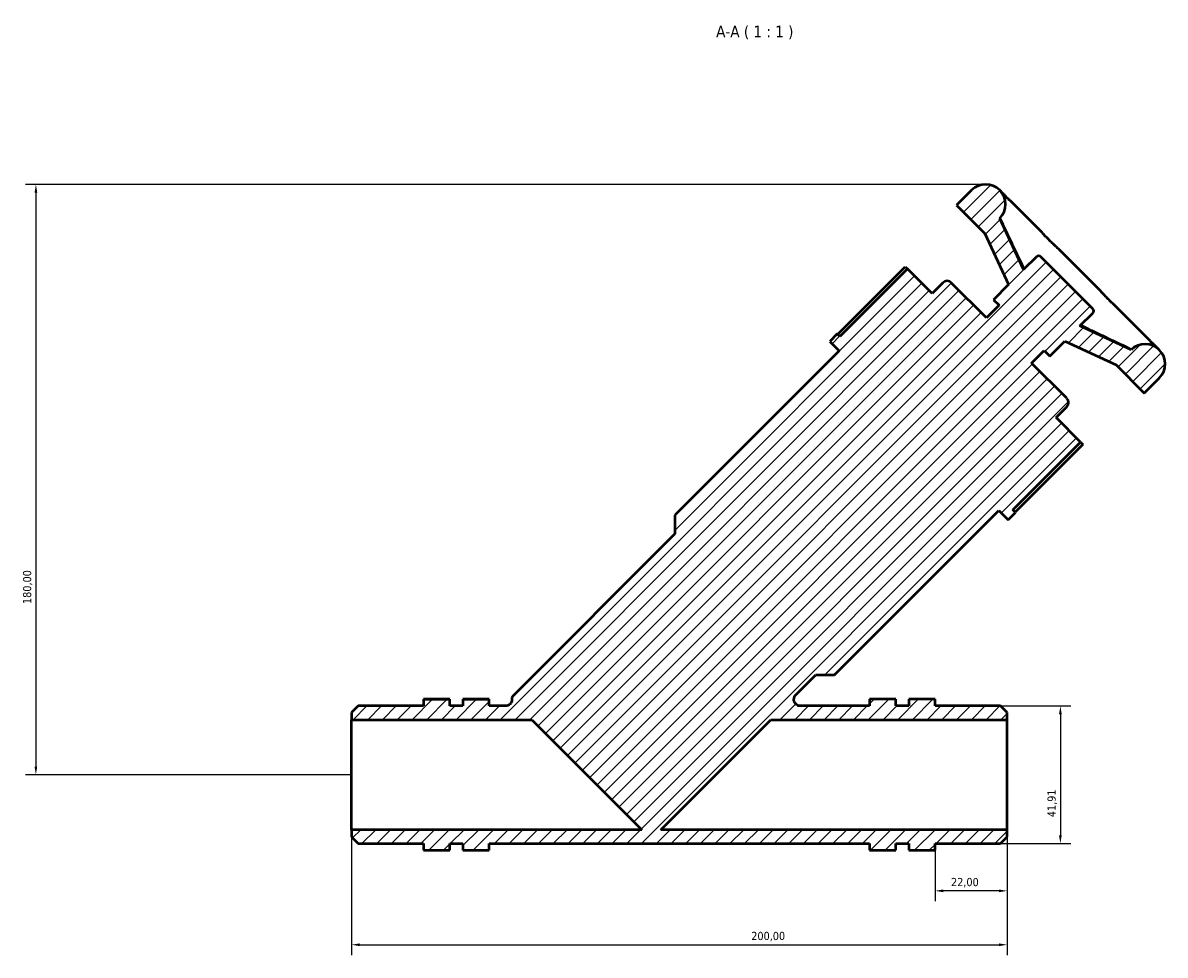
# Model space of a CAD drawing. Header units: millimetres. Extents: x 0 to 1004, y 0 to 1098.
# Tile 7 of 8: x 246 to 594, y 814 to 1098. Entities that reach past the tile are written whole.
import ezdxf

# ---------------------------------------------------------------- set-up
doc = ezdxf.new("R2010")
doc.units = ezdxf.units.MM
for name, color, linetype, lineweight in [('Dimension (ISO)', 7, 'Continuous', 25), ('Hatch (ISO)', 7, 'Continuous', 18), ('Symbol (ISO)', 7, 'Continuous', 25), ('Visible (ISO)', 7, 'Continuous', 50)]:
    doc.layers.add(name, color=color, linetype=linetype, lineweight=lineweight)
doc.styles.add('Label Text (ISO)', font='tahoma.ttf')
doc.styles.add('Note Text (ISO)', font='tahoma.ttf')
doc.dimstyles.new('Default (ISO)', dxfattribs={"dimtxt": 2.5, "dimasz": 2.5, "dimexe": 3.175, "dimexo": 0, "dimgap": 0.762, "dimtad": 1, "dimrnd": 1e-08, "dimzin": 0, "dimtxsty": 'Note Text (ISO)', "dimcen": 0.09, "dimdle": 10, "dimclrd": 256, "dimclre": 256, "dimclrt": 256, "dimazin": 0, "dimtfac": 1.40208, "dimtmove": 0, "dimatfit": 3, "dimfxl": 1, "dimtolj": 1, "dimtzin": 0, "dimlwd": -1, "dimlwe": -1, "dimarcsym": 0})

# ---------------------------------------------------------------- blocks, each defined once
blk = doc.blocks.new('*D7')
at = {"layer": 'Defpoints', "color": 0, "transparency": 16777216}
for p in [(539.59, 1048.69), (249.87, 868.69), (346.15, 868.69)]:
    blk.add_point(p, dxfattribs=at)
at = {"layer": 'Dimension (ISO)', "transparency": 16777216}
for p, q in [((539.59, 1048.69), (246.7, 1048.69)), ((249.87, 1046.19), (249.87, 871.19)), ((346.15, 868.69), (246.7, 868.69))]:
    blk.add_line(p, q, dxfattribs=at)
for points in [[(249.46, 1046.19), (250.29, 1046.19), (249.87, 1048.69)], [(249.46, 871.19), (250.29, 871.19), (249.87, 868.69)]]:
    blk.add_solid(points, dxfattribs=at)
at = {"layer": 'Dimension (ISO)', "color": 232, "true_color": 0xca0064, "transparency": 16777216, "insert": (245.93, 920.74), "char_height": 2.5, "attachment_point": 1, "rotation": 90, "style": 'Note Text (ISO)'}
blk.add_mtext('\\A1;180,00', dxfattribs=at)
blk = doc.blocks.new('*D8')
at = {"layer": 'Defpoints', "color": 0, "transparency": 16777216}
for p in [(346.15, 851.93), (546.15, 851.93), (546.15, 816.85)]:
    blk.add_point(p, dxfattribs=at)
at = {"layer": 'Dimension (ISO)', "transparency": 16777216}
for p, q in [((346.15, 851.93), (346.15, 813.67)), ((546.15, 851.93), (546.15, 813.67)), ((348.65, 816.85), (543.65, 816.85))]:
    blk.add_line(p, q, dxfattribs=at)
for points in [[(348.65, 817.26), (348.65, 816.43), (346.15, 816.85)], [(543.65, 817.26), (543.65, 816.43), (546.15, 816.85)]]:
    blk.add_solid(points, dxfattribs=at)
at = {"layer": 'Dimension (ISO)', "color": 232, "true_color": 0xca0064, "transparency": 16777216, "insert": (468.1, 820.78), "char_height": 2.5, "attachment_point": 1, "style": 'Note Text (ISO)'}
blk.add_mtext('\\A1;200,00', dxfattribs=at)
blk = doc.blocks.new('*D9')
at = {"layer": 'Defpoints', "color": 0, "transparency": 16777216}
for p in [(546.15, 851.93), (524.15, 845.69), (524.15, 833.28)]:
    blk.add_point(p, dxfattribs=at)
at = {"layer": 'Dimension (ISO)', "transparency": 16777216}
for p, q in [((546.15, 851.93), (546.15, 830.1)), ((524.15, 845.69), (524.15, 830.1)), ((543.65, 833.28), (526.65, 833.28))]:
    blk.add_line(p, q, dxfattribs=at)
for points in [[(526.65, 833.69), (526.65, 832.86), (524.15, 833.28)], [(543.65, 833.69), (543.65, 832.86), (546.15, 833.28)]]:
    blk.add_solid(points, dxfattribs=at)
at = {"layer": 'Dimension (ISO)', "color": 232, "true_color": 0xca0064, "transparency": 16777216, "insert": (529.04, 837.21), "char_height": 2.5, "attachment_point": 1, "style": 'Note Text (ISO)'}
blk.add_mtext('\\A1;22,00', dxfattribs=at)
blk = doc.blocks.new('*D10')
at = {"layer": 'Defpoints', "color": 0, "transparency": 16777216}
for p in [(544.15, 889.65), (544.15, 847.74), (562.39, 847.74)]:
    blk.add_point(p, dxfattribs=at)
at = {"layer": 'Dimension (ISO)', "transparency": 16777216}
for p, q in [((544.15, 889.65), (565.56, 889.65)), ((562.39, 887.15), (562.39, 850.24)), ((544.15, 847.74), (565.56, 847.74))]:
    blk.add_line(p, q, dxfattribs=at)
for points in [[(561.97, 887.15), (562.81, 887.15), (562.39, 889.65)], [(561.97, 850.24), (562.81, 850.24), (562.39, 847.74)]]:
    blk.add_solid(points, dxfattribs=at)
at = {"layer": 'Dimension (ISO)', "color": 232, "true_color": 0xca0064, "transparency": 16777216, "insert": (558.46, 855.74), "char_height": 2.5, "attachment_point": 1, "rotation": 90, "style": 'Note Text (ISO)'}
blk.add_mtext('\\A1;41,91', dxfattribs=at)

msp = doc.modelspace()

# ---------------------------------------------------------------- hatches: boundary and pattern name
at = {"layer": 'Hatch (ISO)'}
h = msp.add_hatch(dxfattribs=at)
h.set_pattern_fill('ANSI31', color=256, scale=25.4, style=0)
h.set_pattern_definition([(45, (0, 0), (-2.245064, 2.245064), [])])
edge = h.paths.add_edge_path()
edge.add_line((348.151, 889.649), (346.151, 887.649))
edge.add_line((346.151, 887.649), (346.151, 885.458))
edge.add_line((346.151, 885.458), (401.187, 885.458))
edge.add_line((401.187, 885.458), (434.715, 851.93))
edge.add_line((434.715, 851.93), (346.151, 851.93))
edge.add_line((346.151, 851.93), (346.151, 849.739))
edge.add_line((346.151, 849.739), (348.151, 847.739))
edge.add_line((348.151, 847.739), (368.151, 847.739))
edge.add_line((368.151, 847.739), (368.151, 845.694))
edge.add_line((368.151, 845.694), (376.151, 845.694))
edge.add_line((376.151, 845.694), (376.151, 847.739))
edge.add_line((376.151, 847.739), (380.151, 847.739))
edge.add_line((380.151, 847.739), (380.151, 845.694))
edge.add_line((380.151, 845.694), (388.151, 845.694))
edge.add_line((388.151, 845.694), (388.151, 847.739))
edge.add_line((388.151, 847.739), (504.151, 847.739))
edge.add_line((504.151, 847.739), (504.151, 845.694))
edge.add_line((504.151, 845.694), (512.151, 845.694))
edge.add_line((512.151, 845.694), (512.151, 847.739))
edge.add_line((512.151, 847.739), (516.151, 847.739))
edge.add_line((516.151, 847.739), (516.151, 845.694))
edge.add_line((516.151, 845.694), (524.151, 845.694))
edge.add_line((524.151, 845.694), (524.151, 847.739))
edge.add_line((524.151, 847.739), (544.151, 847.739))
edge.add_line((544.151, 847.739), (546.151, 849.739))
edge.add_line((546.151, 849.739), (546.151, 851.93))
edge.add_line((546.151, 851.93), (440.544, 851.93))
edge.add_line((440.544, 851.93), (474.072, 885.458))
edge.add_line((474.072, 885.458), (546.151, 885.458))
edge.add_line((546.151, 885.458), (546.151, 887.649))
edge.add_line((546.151, 887.649), (544.151, 889.649))
edge.add_line((544.151, 889.649), (524.151, 889.649))
edge.add_line((524.151, 889.649), (524.151, 891.694))
edge.add_line((524.151, 891.694), (516.151, 891.694))
edge.add_line((516.151, 891.694), (516.151, 889.649))
edge.add_line((516.151, 889.649), (512.151, 889.649))
edge.add_line((512.151, 889.649), (512.151, 891.694))
edge.add_line((512.151, 891.694), (504.151, 891.694))
edge.add_line((504.151, 891.694), (504.151, 889.649))
edge.add_line((504.151, 889.649), (483.091, 889.649))
edge.add_spline(control_points=[(483.091, 889.649), (482.955, 889.649), (482.819, 889.663), (482.551, 889.718), (482.421, 889.759), (482.057, 889.917), (481.84, 890.067), (481.477, 890.44), (481.333, 890.66), (481.139, 891.143), (481.09, 891.401), (481.093, 891.922), (481.146, 892.18), (481.347, 892.66), (481.493, 892.879), (481.677, 893.063)], knot_values=[-0.4725363, -0.4725363, -0.4725363, -0.4725363, -0.4315904, -0.4315904, -0.3906445, -0.3906445, -0.3125156, -0.3125156, -0.2343867, -0.2343867, -0.1562578, -0.1562578, -0.0781289, -0.0781289, 0, 0, 0, 0], degree=3, periodic=0)
edge.add_line((481.677, 893.063), (487.746, 899.132))
edge.add_line((487.746, 899.132), (493.473, 899.132))
edge.add_line((493.473, 899.132), (543.59, 949.248))
edge.add_line((543.59, 949.248), (546.453, 946.384))
edge.add_line((546.453, 946.384), (548.744, 948.675))
edge.add_line((548.744, 948.675), (547.928, 949.491))
edge.add_line((547.928, 949.491), (568.547, 970.11))
edge.add_line((568.547, 970.11), (561.059, 977.599))
edge.add_line((561.059, 977.599), (564.368, 980.908))
edge.add_ellipse((563.095, 982.181), major_axis=(1.273, -1.273), ratio=1, start_angle=0, end_angle=90)
edge.add_line((564.368, 983.454), (553.613, 994.209))
edge.add_line((553.613, 994.209), (557.474, 998.07))
edge.add_line((557.474, 998.07), (559.192, 996.352))
edge.add_line((559.192, 996.352), (563.774, 1000.934))
edge.add_line((563.774, 1000.934), (579.398, 993.648))
edge.add_line((579.398, 993.648), (587.99, 985.057))
edge.add_line((587.99, 985.057), (592.572, 989.639))
edge.add_ellipse((588.276, 993.934), major_axis=(4.296, -4.296), ratio=1, start_angle=0, end_angle=180)
edge.add_line((583.981, 998.23), (568.356, 1005.516))
edge.add_line((568.356, 1005.516), (572.302, 1009.462))
edge.add_ellipse((571.665, 1010.098), major_axis=(0.636, -0.636), ratio=1, start_angle=0, end_angle=90)
edge.add_line((572.302, 1010.734), (556.392, 1026.644))
edge.add_ellipse((555.755, 1026.008), major_axis=(0.636, 0.636), ratio=1, start_angle=0, end_angle=90)
edge.add_line((555.119, 1026.644), (551.173, 1022.699))
edge.add_line((551.173, 1022.699), (543.888, 1038.323))
edge.add_ellipse((539.592, 1042.619), major_axis=(4.296, -4.296), ratio=1, start_angle=0, end_angle=180)
edge.add_line((535.296, 1046.914), (530.714, 1042.332))
edge.add_line((530.714, 1042.332), (539.306, 1033.741))
edge.add_line((539.306, 1033.741), (546.591, 1018.117))
edge.add_line((546.591, 1018.117), (542.009, 1013.534))
edge.add_line((542.009, 1013.534), (543.728, 1011.816))
edge.add_line((543.728, 1011.816), (539.867, 1007.955))
edge.add_line((539.867, 1007.955), (529.112, 1018.71))
edge.add_ellipse((527.839, 1017.438), major_axis=(1.273, 1.273), ratio=1, start_angle=0, end_angle=90)
edge.add_line((526.566, 1018.71), (523.257, 1015.401))
edge.add_line((523.257, 1015.401), (515.768, 1022.89))
edge.add_line((515.768, 1022.89), (495.149, 1002.271))
edge.add_line((495.149, 1002.271), (494.332, 1003.087))
edge.add_line((494.332, 1003.087), (492.041, 1000.796))
edge.add_line((492.041, 1000.796), (494.905, 997.932))
edge.add_line((494.905, 997.932), (444.789, 947.816))
edge.add_line((444.789, 947.816), (444.789, 942.088))
edge.add_line((444.789, 942.088), (395.38, 892.679))
edge.add_ellipse((396.087, 891.972), major_axis=(-0.707, 0.707), ratio=1, start_angle=0, end_angle=51.18791)
edge.add_spline(control_points=[(395.093, 891.864), (395.111, 891.695), (395.108, 891.524), (395.058, 891.187), (395.011, 891.022), (394.843, 890.626), (394.695, 890.408), (394.324, 890.042), (394.105, 889.897), (393.623, 889.7), (393.365, 889.649), (393.105, 889.649)], knot_values=[-0.3366332, -0.3366332, -0.3366332, -0.3366332, -0.28551, -0.28551, -0.2343867, -0.2343867, -0.1562578, -0.1562578, -0.0781289, -0.0781289, 0, 0, 0, 0], degree=3, periodic=0)
edge.add_line((393.105, 889.649), (388.151, 889.649))
edge.add_line((388.151, 889.649), (388.151, 891.694))
edge.add_line((388.151, 891.694), (380.151, 891.694))
edge.add_line((380.151, 891.694), (380.151, 889.649))
edge.add_line((380.151, 889.649), (376.151, 889.649))
edge.add_line((376.151, 889.649), (376.151, 891.694))
edge.add_line((376.151, 891.694), (368.151, 891.694))
edge.add_line((368.151, 891.694), (368.151, 889.649))
edge.add_line((368.151, 889.649), (348.151, 889.649))

# ---------------------------------------------------------------- linework, layer by layer
at = {"layer": 'Visible (ISO)'}
for p, q in [((535.296, 1046.914), (530.714, 1042.332)), ((544.76, 1046.042), (543.888, 1046.914)), ((530.714, 1042.332), (539.306, 1033.741)), ((556.2, 1034.602), (547.068, 1043.734)), ((551.173, 1022.699), (543.888, 1038.323)), ((544.136, 1038.074), (543.888, 1038.323)), ((539.306, 1033.741), (546.591, 1018.117)), ((574.687, 1016.115), (561.772, 1029.03)), ((555.119, 1026.644), (551.173, 1022.699)), ((572.302, 1010.734), (556.392, 1026.644)), ((494.452, 1002.967), (515.071, 1023.587)), ((515.768, 1022.89), (495.149, 1002.271)), ((515.071, 1023.587), (515.768, 1022.89)), ((523.257, 1015.401), (515.768, 1022.89)), ((526.566, 1018.71), (523.257, 1015.401)), ((539.867, 1007.955), (529.112, 1018.71)), ((546.591, 1018.117), (542.009, 1013.534)), ((543.728, 1011.816), (539.867, 1007.955)), ((542.009, 1013.534), (543.728, 1011.816)), ((568.356, 1005.516), (572.302, 1009.462)), ((589.392, 1001.41), (580.26, 1010.542)), ((583.981, 998.23), (568.356, 1005.516)), ((494.332, 1003.087), (492.041, 1000.796)), ((492.041, 1000.796), (494.905, 997.932)), ((495.149, 1002.271), (494.332, 1003.087)), ((559.192, 996.352), (563.774, 1000.934)), ((563.774, 1000.934), (579.398, 993.648)), ((494.905, 997.932), (444.789, 947.816)), ((553.613, 994.209), (557.474, 998.07)), ((557.474, 998.07), (559.192, 996.352)), ((583.981, 998.23), (583.732, 998.479)), ((592.572, 998.23), (591.7, 999.102)), ((564.368, 983.454), (553.613, 994.209)), ((579.398, 993.648), (587.99, 985.057)), ((587.99, 985.057), (592.572, 989.639)), ((561.059, 977.599), (564.368, 980.908)), ((568.547, 970.11), (561.059, 977.599)), ((547.928, 949.491), (568.547, 970.11)), ((569.244, 969.414), (548.625, 948.794)), ((568.547, 970.11), (569.244, 969.414)), ((493.473, 899.132), (543.59, 949.248)), ((543.59, 949.248), (546.453, 946.384)), ((546.453, 946.384), (548.744, 948.675)), ((548.744, 948.675), (547.928, 949.491)), ((444.789, 947.816), (444.789, 942.088)), ((444.789, 942.088), (395.38, 892.679)), ((481.677, 893.063), (487.746, 899.132)), ((487.746, 899.132), (493.473, 899.132)), ((348.151, 889.649), (346.151, 887.649)), ((368.151, 889.649), (348.151, 889.649)), ((368.151, 891.694), (368.151, 891.742)), ((368.151, 891.742), (376.151, 891.742)), ((376.151, 891.694), (368.151, 891.694)), ((368.151, 891.694), (368.151, 889.649)), ((376.151, 891.694), (376.151, 891.742)), ((376.151, 889.649), (376.151, 891.694)), ((380.151, 889.649), (376.151, 889.649)), ((380.151, 891.742), (388.151, 891.742)), ((380.151, 891.742), (380.151, 891.694)), ((388.151, 891.694), (380.151, 891.694)), ((380.151, 891.694), (380.151, 889.649)), ((388.151, 891.742), (388.151, 891.694)), ((388.151, 889.649), (388.151, 891.694)), ((393.105, 889.649), (388.151, 889.649)), ((504.151, 889.649), (483.091, 889.649)), ((512.151, 891.742), (504.151, 891.742)), ((504.151, 891.742), (504.151, 891.694)), ((512.151, 891.694), (504.151, 891.694)), ((504.151, 891.694), (504.151, 889.649)), ((512.151, 891.694), (512.151, 891.742)), ((512.151, 889.649), (512.151, 891.694)), ((516.151, 889.649), (512.151, 889.649)), ((516.151, 891.742), (516.151, 891.694)), ((524.151, 891.742), (516.151, 891.742)), ((524.151, 891.694), (516.151, 891.694)), ((516.151, 891.694), (516.151, 889.649)), ((524.151, 891.694), (524.151, 891.742)), ((524.151, 889.649), (524.151, 891.694)), ((544.151, 889.649), (524.151, 889.649)), ((546.151, 887.649), (544.151, 889.649)), ((346.151, 887.649), (346.151, 885.458)), ((346.151, 885.458), (401.187, 885.458)), ((346.151, 851.93), (346.151, 885.458)), ((401.187, 885.458), (434.715, 851.93)), ((440.544, 851.93), (474.072, 885.458)), ((474.072, 885.458), (546.151, 885.458)), ((546.151, 885.458), (546.151, 887.649)), ((546.151, 851.93), (546.151, 885.458)), ((434.715, 851.93), (346.151, 851.93)), ((346.151, 851.93), (346.151, 849.739)), ((546.151, 851.93), (440.544, 851.93)), ((546.151, 849.739), (546.151, 851.93)), ((346.151, 849.739), (348.151, 847.739)), ((348.151, 847.739), (368.151, 847.739)), ((368.151, 847.739), (368.151, 845.694)), ((376.151, 845.694), (376.151, 847.739)), ((376.151, 847.739), (380.151, 847.739)), ((380.151, 847.739), (380.151, 845.694)), ((388.151, 845.694), (388.151, 847.739)), ((388.151, 847.739), (504.151, 847.739)), ((504.151, 847.739), (504.151, 845.694)), ((512.151, 845.694), (512.151, 847.739)), ((512.151, 847.739), (516.151, 847.739)), ((516.151, 847.739), (516.151, 845.694)), ((524.151, 845.694), (524.151, 847.739)), ((524.151, 847.739), (544.151, 847.739)), ((544.151, 847.739), (546.151, 849.739)), ((368.151, 845.694), (376.151, 845.694)), ((380.151, 845.694), (388.151, 845.694)), ((504.151, 845.694), (512.151, 845.694)), ((516.151, 845.694), (524.151, 845.694))]:
    msp.add_line(p, q, dxfattribs=at)
for centre, radius, start, end in [((539.592, 1042.619), 6.075, 315, 135), ((555.755, 1026.008), 0.9, 45, 135), ((527.839, 1017.438), 1.8, 45, 135), ((571.665, 1010.098), 0.9, 315, 45), ((588.276, 993.934), 6.075, 315, 135), ((563.095, 982.181), 1.8, 315, 45), ((396.087, 891.972), 1, 135, 186.18791)]:
    msp.add_arc(centre, radius, start, end, dxfattribs=at)
for points, knots in [([(547.068, 1043.734), (547.006, 1043.796), (546.964, 1043.828), (546.83, 1043.933), (546.758, 1043.984), (546.567, 1044.14), (546.454, 1044.239), (546.185, 1044.504), (546.029, 1044.669), (545.669, 1045.065), (545.465, 1045.296), (545.086, 1045.707), (544.93, 1045.872), (544.76, 1046.042)], [1.03642594, 1.03642594, 1.03642594, 1.03642594, 1.10329242, 1.10329242, 1.27644311, 1.27644311, 1.44959381, 1.44959381, 1.6227445, 1.6227445, 1.79589519, 1.79589519, 1.90217941, 1.90217941, 1.90217941, 1.90217941]), ([(551.376, 1022.901), (550.991, 1023.687), (550.609, 1024.475), (549.714, 1026.326), (549.203, 1027.391), (548.185, 1029.523), (547.677, 1030.59), (546.664, 1032.725), (546.159, 1033.793), (545.149, 1035.93), (544.645, 1036.999), (544.141, 1038.068)], [0.6372395, 0.6372395, 0.6372395, 0.6372395, 0.9003735, 0.9003735, 1.2550377, 1.2550377, 1.6097019, 1.6097019, 1.9643661, 1.9643661, 2.3190303, 2.3190303, 2.3190303, 2.3190303]), ([(561.772, 1029.03), (561.442, 1029.36), (561.095, 1029.685), (560.384, 1030.349), (560.021, 1030.689), (559.288, 1031.4), (558.918, 1031.77), (558.17, 1032.541), (557.792, 1032.942), (557.016, 1033.764), (556.618, 1034.184), (556.2, 1034.602)], [1.03641849, 1.03641849, 1.03641849, 1.03641849, 1.20956615, 1.20956615, 1.3827138, 1.3827138, 1.55586146, 1.55586146, 1.72900912, 1.72900912, 1.90215678, 1.90215678, 1.90215678, 1.90215678]), ([(580.26, 1010.542), (579.842, 1010.96), (579.421, 1011.358), (578.599, 1012.134), (578.198, 1012.513), (577.427, 1013.261), (577.057, 1013.631), (576.347, 1014.364), (576.007, 1014.727), (575.342, 1015.437), (575.017, 1015.784), (574.687, 1016.115)], [1.03641849, 1.03641849, 1.03641849, 1.03641849, 1.20956614, 1.20956614, 1.3827138, 1.3827138, 1.55586146, 1.55586146, 1.72900912, 1.72900912, 1.90215677, 1.90215677, 1.90215677, 1.90215677]), ([(583.725, 998.483), (582.656, 998.987), (581.587, 999.491), (579.45, 1000.501), (578.382, 1001.007), (576.247, 1002.02), (575.18, 1002.527), (573.049, 1003.546), (571.984, 1004.057), (570.132, 1004.951), (569.345, 1005.334), (568.559, 1005.719)], [0.4578989, 0.4578989, 0.4578989, 0.4578989, 0.8125631, 0.8125631, 1.1672274, 1.1672274, 1.5218916, 1.5218916, 1.8765558, 1.8765558, 2.1396898, 2.1396898, 2.1396898, 2.1396898]), ([(591.7, 999.102), (591.422, 999.38), (591.159, 999.62), (590.689, 1000.044), (590.482, 1000.228), (590.137, 1000.551), (589.998, 1000.69), (589.781, 1000.927), (589.703, 1001.024), (589.571, 1001.196), (589.553, 1001.249), (589.392, 1001.41)], [1.03642599, 1.03642599, 1.03642599, 1.03642599, 1.20957671, 1.20957671, 1.38272743, 1.38272743, 1.55587815, 1.55587815, 1.72902887, 1.72902887, 1.9021796, 1.9021796, 1.9021796, 1.9021796]), ([(483.091, 889.649), (482.955, 889.649), (482.819, 889.663), (482.551, 889.718), (482.421, 889.759), (482.057, 889.917), (481.84, 890.067), (481.477, 890.44), (481.333, 890.66), (481.139, 891.143), (481.09, 891.401), (481.093, 891.922), (481.146, 892.18), (481.347, 892.66), (481.493, 892.879), (481.677, 893.063)], [-0.47253629, -0.47253629, -0.47253629, -0.47253629, -0.43159038, -0.43159038, -0.39064447, -0.39064447, -0.31251558, -0.31251558, -0.23438668, -0.23438668, -0.15625779, -0.15625779, -0.07812889, -0.07812889, 0, 0, 0, 0]), ([(395.093, 891.864), (395.111, 891.695), (395.108, 891.524), (395.058, 891.187), (395.011, 891.022), (394.843, 890.626), (394.695, 890.408), (394.324, 890.042), (394.105, 889.897), (393.623, 889.7), (393.365, 889.649), (393.105, 889.649)], [-0.33663323, -0.33663323, -0.33663323, -0.33663323, -0.28550996, -0.28550996, -0.23438668, -0.23438668, -0.15625779, -0.15625779, -0.07812889, -0.07812889, 0, 0, 0, 0])]:
    msp.add_open_spline(points, degree=3, knots=knots, dxfattribs=at)
for points in [[(544.136, 1038.074), (544.138, 1038.073), (544.14, 1038.07), (544.141, 1038.068)], [(583.725, 998.483), (583.728, 998.482), (583.73, 998.481), (583.732, 998.479)]]:
    msp.add_open_spline(points, degree=3, dxfattribs=at)

# ---------------------------------------------------------------- texts
at = {"layer": 'Symbol (ISO)', "insert": (457.389, 1092.944), "char_height": 3.5, "attachment_point": 7, "style": 'Label Text (ISO)'}
msp.add_mtext('A-A ( 1 : 1 )', dxfattribs=at)

# ---------------------------------------------------------------- dimensions: what is measured, and where the dimension line sits
at = {"layer": 'Dimension (ISO)'}
for base, p1, p2, angle, picture, middle in [((249.873, 868.694), (539.592, 1048.694), (346.151, 868.694), 90, '*D7', (249.873, 925.694)), ((562.39, 847.739), (544.151, 889.649), (544.151, 847.739), 90, '*D10', (562.39, 859.842)), ((546.151, 816.848), (346.151, 851.93), (546.151, 851.93), 180, '*D8', (473.151, 816.848)), ((524.151, 833.275), (546.151, 851.93), (524.151, 845.694), 180, '*D9', (533.151, 833.275))]:
    dim = msp.add_linear_dim(base=base, p1=p1, p2=p2, angle=angle, dimstyle='Default (ISO)', override={"dimdec": 2, "dimtp": 0, "dimtm": 0, "dimtdec": 2, "dimtofl": 0, "dimatfit": 1}, dxfattribs=at)
    dim.commit()
    dim.dimension.update_dxf_attribs({"geometry": picture, "text_midpoint": middle, "dimtype": 160})

doc.saveas('drawing.dxf')
